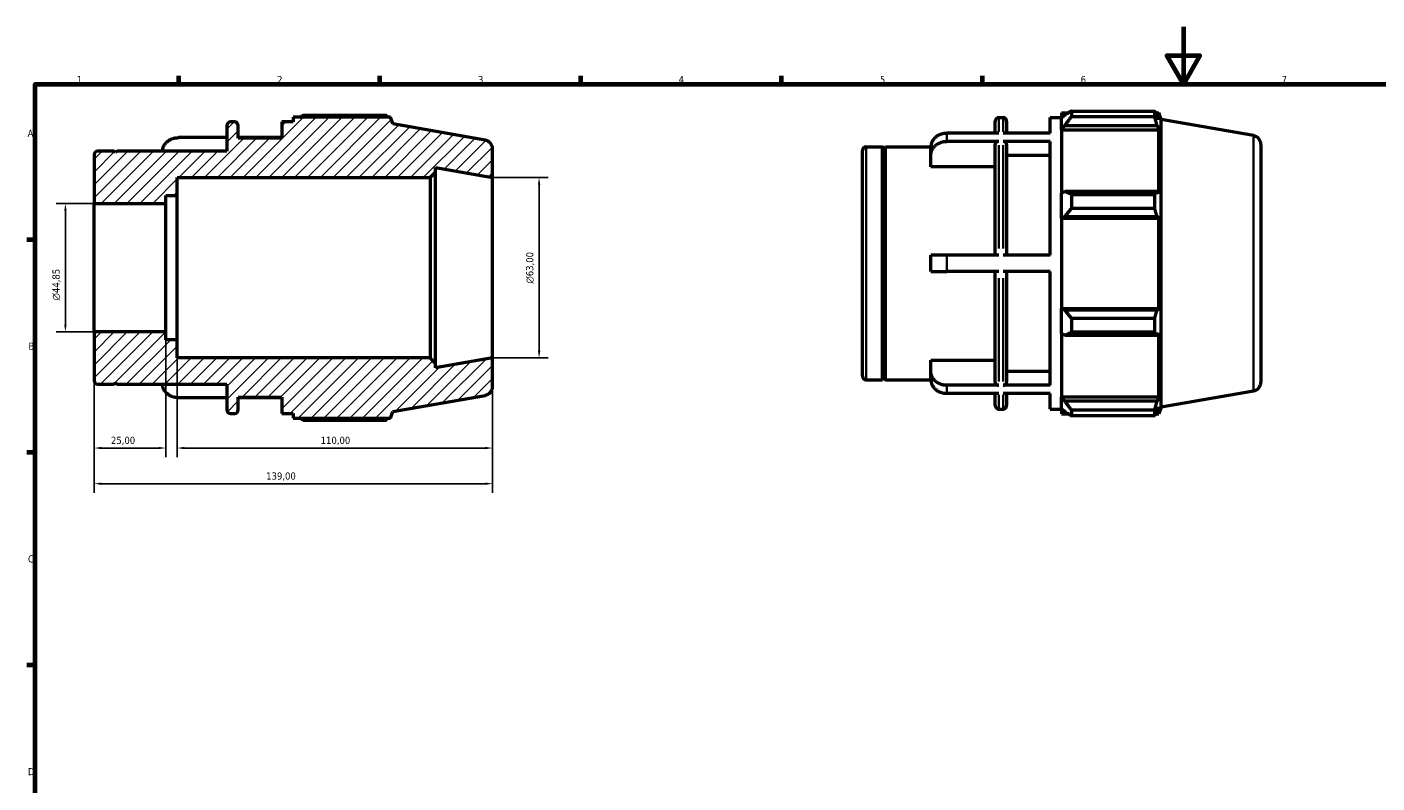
# Model space of a CAD drawing. Header units: millimetres. Extents: x 0 to 931, y 0 to 658.
# Tile 2 of 4: x 17 to 488, y 330 to 594. Entities that reach past the tile are written whole.
import ezdxf

# ---------------------------------------------------------------- set-up
doc = ezdxf.new("R2010")
doc.units = ezdxf.units.MM
for name, color, linetype, lineweight in [('Border (ISO)', 7, 'Continuous', 70), ('Dimension (ISO)', 7, 'Continuous', 25), ('Hatch (ISO)', 7, 'Continuous', 18), ('Visible (ISO)', 7, 'Continuous', 50), ('Visible Narrow (ISO)', 7, 'Continuous', 35)]:
    doc.layers.add(name, color=color, linetype=linetype, lineweight=lineweight)
doc.styles.add('Note Text (ISO)', font='tahoma.ttf')
doc.dimstyles.new('Default (ISO)', dxfattribs={"dimtxt": 2.5, "dimasz": 2.5, "dimexe": 3.175, "dimexo": 0, "dimgap": 0.762, "dimtad": 1, "dimrnd": 1e-08, "dimzin": 0, "dimtxsty": 'Note Text (ISO)', "dimcen": 0.09, "dimdle": 10, "dimclrd": 256, "dimclre": 256, "dimclrt": 232, "dimazin": 0, "dimtfac": 1.40208, "dimtmove": 0, "dimatfit": 3, "dimfxl": 1, "dimtolj": 1, "dimtzin": 0, "dimlwd": -1, "dimlwe": -1, "dimarcsym": 0})

# ---------------------------------------------------------------- blocks, each defined once
blk = doc.blocks.new('Borders Default Border')
at = {"layer": 'Border (ISO)'}
for p, q in [((70.08, 574), (70.08, 576.9)), ((140.17, 574), (140.17, 576.9)), ((210.25, 574), (210.25, 576.9)), ((280.33, 574), (280.33, 576.9)), ((350.42, 574), (350.42, 576.9)), ((20, 519.75), (17.1, 519.75)), ((20, 445.5), (17.1, 445.5)), ((20, 371.25), (17.1, 371.25))]:
    blk.add_line(p, q, dxfattribs=at)
at = {"layer": 'Border (ISO)', "flags": 128}
for points in [[(420.5, 594), (420.5, 574), (414.73, 584), (426.27, 584), (420.5, 574)], [(20, 20), (20, 574), (821, 574), (821, 20), (20, 20)]]:
    blk.add_lwpolyline(points, dxfattribs=at)
at = {"layer": 'Border (ISO)', "color": 232, "true_color": 0xca0064, "char_height": 2.5, "attachment_point": 7, "style": 'Note Text (ISO)'}
for s, insert in [('1', (34.48, 574.4)), ('2', (104.37, 574.4)), ('3', (174.43, 574.35)), ('4', (244.42, 574.4)), ('5', (314.64, 574.35)), ('6', (384.66, 574.35)), ('7', (454.77, 574.4)), ('A', (17.29, 555.62)), ('B', (17.59, 481.37)), ('C', (17.43, 407.08)), ('D', (17.43, 332.88))]:
    blk.add_mtext(s, dxfattribs=dict(at, insert=insert))
blk = doc.blocks.new('*D8')
at = {"layer": 'Defpoints', "color": 0, "transparency": 16777216}
for p in [(40.5, 487.58), (179.5, 478.5), (40.5, 434.62)]:
    blk.add_point(p, dxfattribs=at)
at = {"layer": 'Dimension (ISO)', "transparency": 16777216}
for p, q in [((40.5, 487.58), (40.5, 431.44)), ((179.5, 478.5), (179.5, 431.44)), ((177, 434.62), (43, 434.62))]:
    blk.add_line(p, q, dxfattribs=at)
for points in [[(43, 435.04), (43, 434.2), (40.5, 434.62)], [(177, 435.04), (177, 434.2), (179.5, 434.62)]]:
    blk.add_solid(points, dxfattribs=at)
at = {"layer": 'Dimension (ISO)', "color": 232, "true_color": 0xca0064, "transparency": 16777216, "insert": (100.55, 438.55), "char_height": 2.5, "attachment_point": 1, "style": 'Note Text (ISO)'}
blk.add_mtext('\\A1;139,00', dxfattribs=at)
blk = doc.blocks.new('*D9')
at = {"layer": 'Defpoints', "color": 0, "transparency": 16777216}
for p in [(69.5, 484.8), (179.5, 478.5), (69.5, 447.07)]:
    blk.add_point(p, dxfattribs=at)
at = {"layer": 'Dimension (ISO)', "transparency": 16777216}
for p, q in [((69.5, 484.8), (69.5, 443.9)), ((179.5, 478.5), (179.5, 443.9)), ((177, 447.07), (72, 447.07))]:
    blk.add_line(p, q, dxfattribs=at)
for points in [[(72, 447.49), (72, 446.66), (69.5, 447.07)], [(177, 447.49), (177, 446.66), (179.5, 447.07)]]:
    blk.add_solid(points, dxfattribs=at)
at = {"layer": 'Dimension (ISO)', "color": 232, "true_color": 0xca0064, "transparency": 16777216, "insert": (119.55, 451.01), "char_height": 2.5, "attachment_point": 1, "style": 'Note Text (ISO)'}
blk.add_mtext('\\A1;110,00', dxfattribs=at)
blk = doc.blocks.new('*D10')
at = {"layer": 'Defpoints', "color": 0, "transparency": 16777216}
for p in [(40.5, 487.58), (65.5, 484.8), (40.5, 447.07)]:
    blk.add_point(p, dxfattribs=at)
at = {"layer": 'Dimension (ISO)', "transparency": 16777216}
for p, q in [((40.5, 487.58), (40.5, 443.9)), ((65.5, 484.8), (65.5, 443.9)), ((63, 447.07), (43, 447.07))]:
    blk.add_line(p, q, dxfattribs=at)
for points in [[(43, 447.49), (43, 446.66), (40.5, 447.07)], [(63, 447.49), (63, 446.66), (65.5, 447.07)]]:
    blk.add_solid(points, dxfattribs=at)
at = {"layer": 'Dimension (ISO)', "color": 232, "true_color": 0xca0064, "transparency": 16777216, "insert": (46.39, 451.01), "char_height": 2.5, "attachment_point": 1, "style": 'Note Text (ISO)'}
blk.add_mtext('\\A1;25,00', dxfattribs=at)
blk = doc.blocks.new('*D11')
at = {"layer": 'Defpoints', "color": 0, "transparency": 16777216}
for p in [(179.5, 541.5), (179.5, 478.5), (195.74, 478.5)]:
    blk.add_point(p, dxfattribs=at)
at = {"layer": 'Dimension (ISO)', "transparency": 16777216}
for p, q in [((179.5, 541.5), (198.91, 541.5)), ((195.74, 539), (195.74, 481)), ((179.5, 478.5), (198.91, 478.5))]:
    blk.add_line(p, q, dxfattribs=at)
for points in [[(195.32, 539), (196.16, 539), (195.74, 541.5)], [(195.32, 481), (196.16, 481), (195.74, 478.5)]]:
    blk.add_solid(points, dxfattribs=at)
at = {"layer": 'Dimension (ISO)', "color": 232, "true_color": 0xca0064, "transparency": 16777216, "insert": (191.21, 504.44), "char_height": 2.5, "attachment_point": 1, "rotation": 90, "style": 'Note Text (ISO)'}
blk.add_mtext('\\A1;\\fAIGDT|b0|i0;\\H2.5000;\\ln\\fTahoma|b0|i0;\\H2.5000;63,00', dxfattribs=at)
blk = doc.blocks.new('*D12')
at = {"layer": 'Defpoints', "color": 0, "transparency": 16777216}
for p in [(40.5, 532.42), (30.5, 487.58), (40.5, 487.58)]:
    blk.add_point(p, dxfattribs=at)
at = {"layer": 'Dimension (ISO)', "transparency": 16777216}
for p, q in [((40.5, 532.42), (27.33, 532.42)), ((30.5, 529.92), (30.5, 490.08)), ((40.5, 487.58), (27.33, 487.58))]:
    blk.add_line(p, q, dxfattribs=at)
for points in [[(30.08, 529.92), (30.92, 529.92), (30.5, 532.42)], [(30.08, 490.08), (30.92, 490.08), (30.5, 487.58)]]:
    blk.add_solid(points, dxfattribs=at)
at = {"layer": 'Dimension (ISO)', "color": 232, "true_color": 0xca0064, "transparency": 16777216, "insert": (25.98, 498.56), "char_height": 2.5, "attachment_point": 1, "rotation": 90, "style": 'Note Text (ISO)'}
blk.add_mtext('\\A1;\\fAIGDT|b0|i0;\\H2.5000;\\ln\\fTahoma|b0|i0;\\H2.5000;44,85', dxfattribs=at)

msp = doc.modelspace()

# ---------------------------------------------------------------- hatches: boundary and pattern name
at = {"layer": 'Hatch (ISO)'}
h = msp.add_hatch(dxfattribs=at)
h.set_pattern_fill('ANSI31', color=256, scale=25.4, style=0)
h.set_pattern_definition([(45, (0, 0), (-2.245064, 2.245064), [])])
edge = h.paths.add_edge_path()
edge.add_ellipse((176.35, 468.5432), major_axis=(0.547, -3.1021), ratio=1, start_angle=0, end_angle=80)
edge.add_line((179.5, 468.5432), (179.5, 478.5))
edge.add_line((179.5, 478.5), (159.6429, 474.9986))
edge.add_line((159.6429, 474.9986), (159.6429, 476.61))
edge.add_line((159.6429, 476.61), (157.7529, 478.5))
edge.add_line((157.7529, 478.5), (69.5, 478.5))
edge.add_line((69.5, 478.5), (69.5, 484.8))
edge.add_line((69.5, 484.8), (65.5, 484.8))
edge.add_line((65.5, 484.8), (65.5, 487.5775))
edge.add_line((65.5, 487.5775), (40.5, 487.5775))
edge.add_line((40.5, 487.5775), (40.5, 470.58))
edge.add_ellipse((41.76, 470.58), major_axis=(-1.26, 0), ratio=1, start_angle=0, end_angle=90)
edge.add_line((41.76, 469.32), (47.5, 469.32))
edge.add_line((47.5, 469.32), (48, 469.82))
edge.add_line((48, 469.82), (48.5, 469.32))
edge.add_line((48.5, 469.32), (86.8333, 469.32))
edge.add_line((86.8333, 469.32), (86.8333, 460.41))
edge.add_ellipse((88.0933, 460.41), major_axis=(-1.26, 0), ratio=1, start_angle=0, end_angle=90)
edge.add_line((88.0933, 459.15), (89.5448, 459.15))
edge.add_ellipse((89.5448, 460.41), major_axis=(0, -1.26), ratio=1, start_angle=0, end_angle=90)
edge.add_line((90.8048, 460.41), (90.8048, 464.8))
edge.add_line((90.8048, 464.8), (106.0286, 464.8))
edge.add_line((106.0286, 464.8), (106.0286, 459.15))
edge.add_line((106.0286, 459.15), (110, 459.15))
edge.add_line((110, 459.15), (110, 457.455))
edge.add_line((110, 457.455), (143.9064, 457.455))
edge.add_line((143.9064, 457.455), (144.75, 459.7726))
edge.add_line((144.75, 459.7726), (176.897, 465.441))
edge = h.paths.add_edge_path()
edge.add_ellipse((176.35, 551.4568), major_axis=(3.15, 0), ratio=1, start_angle=0, end_angle=80)
edge.add_line((176.897, 554.559), (144.75, 560.2274))
edge.add_line((144.75, 560.2274), (143.9064, 562.545))
edge.add_line((143.9064, 562.545), (110, 562.545))
edge.add_line((110, 562.545), (110, 560.85))
edge.add_line((110, 560.85), (106.0286, 560.85))
edge.add_line((106.0286, 560.85), (106.0286, 555.2))
edge.add_line((106.0286, 555.2), (90.8048, 555.2))
edge.add_line((90.8048, 555.2), (90.8048, 559.59))
edge.add_ellipse((89.5448, 559.59), major_axis=(1.26, 0), ratio=1, start_angle=0, end_angle=90)
edge.add_line((89.5448, 560.85), (88.0933, 560.85))
edge.add_ellipse((88.0933, 559.59), major_axis=(0, 1.26), ratio=1, start_angle=0, end_angle=90)
edge.add_line((86.8333, 559.59), (86.8333, 550.68))
edge.add_line((86.8333, 550.68), (48.5, 550.68))
edge.add_line((48.5, 550.68), (48, 550.18))
edge.add_line((48, 550.18), (47.5, 550.68))
edge.add_line((47.5, 550.68), (41.76, 550.68))
edge.add_ellipse((41.76, 549.42), major_axis=(0, 1.26), ratio=1, start_angle=0, end_angle=90)
edge.add_line((40.5, 549.42), (40.5, 532.4225))
edge.add_line((40.5, 532.4225), (65.5, 532.4225))
edge.add_line((65.5, 532.4225), (65.5, 535.2))
edge.add_line((65.5, 535.2), (69.5, 535.2))
edge.add_line((69.5, 535.2), (69.5, 541.5))
edge.add_line((69.5, 541.5), (157.7529, 541.5))
edge.add_line((157.7529, 541.5), (159.6429, 543.39))
edge.add_line((159.6429, 543.39), (159.6429, 545.0014))
edge.add_line((159.6429, 545.0014), (179.5, 541.5))
edge.add_line((179.5, 541.5), (179.5, 551.4568))

# ---------------------------------------------------------------- linework, layer by layer
at = {"layer": 'Visible (ISO)'}
for p, q in [((89.5448, 560.85), (88.0933, 560.85)), ((110, 560.85), (106.0286, 560.85)), ((106.0286, 560.85), (106.0286, 555.2)), ((143.9064, 562.545), (110, 562.545)), ((110, 562.545), (110, 560.85)), ((142.4669, 563.1624), (113.39, 563.1624)), ((144.75, 560.2274), (143.9064, 562.545)), ((354.8646, 556.9017), (354.8646, 561.1098)), ((356.1246, 562.3698), (357.576, 562.3698)), ((358.836, 561.1098), (358.836, 556.9017)), ((374.0598, 556.9017), (374.0598, 562.3698)), ((374.0598, 562.3698), (378.0312, 562.3698)), ((378.0312, 564.0648), (378.0312, 562.1717)), ((378.0312, 564.0648), (380.4365, 564.0648)), ((379.1612, 563.2494), (378.0312, 562.1717)), ((378.0312, 558.6289), (378.0312, 562.1717)), ((381.4212, 564.6822), (381.4212, 562.6391)), ((381.4212, 564.6822), (410.4982, 564.6822)), ((410.4982, 562.6391), (381.4212, 562.6391)), ((410.4982, 562.6391), (410.4982, 564.6822)), ((410.8566, 564.0648), (411.9377, 564.0648)), ((411.9377, 561.6328), (411.3207, 563.2494)), ((412.7812, 561.7471), (411.9377, 564.0648)), ((411.9377, 561.6328), (411.9377, 564.0648)), ((412.7812, 461.2924), (412.7812, 561.7471)), ((444.9282, 556.0788), (412.7812, 561.7471)), ((86.8333, 559.59), (86.8333, 550.68)), ((90.8048, 555.2), (90.8048, 559.59)), ((176.897, 554.559), (144.75, 560.2274)), ((356.1246, 556.9017), (338.0098, 556.9017)), ((374.0598, 556.9017), (357.576, 556.9017)), ((378.0312, 558.6289), (379.1612, 559.6313)), ((378.0312, 558.1278), (378.0312, 558.6289)), ((378.0312, 558.1278), (378.0312, 536.0433)), ((378.0312, 558.1278), (411.9377, 558.1278)), ((379.1612, 559.6313), (411.3207, 559.6313)), ((411.3207, 559.6313), (411.9377, 558.1278)), ((411.9377, 535.7824), (411.9377, 558.1278)), ((86.8333, 555.3819), (69.9786, 555.3819)), ((106.0286, 555.3819), (90.8048, 555.3819)), ((106.0286, 555.2), (90.8048, 555.2)), ((179.5, 541.5), (179.5, 551.4568)), ((309.7912, 552.1998), (315.5312, 552.1998)), ((315.5312, 470.8398), (315.5312, 552.1998)), ((316.0312, 551.6998), (315.5312, 552.1998)), ((316.0312, 551.6998), (316.5312, 552.1998)), ((316.0312, 471.3398), (316.0312, 551.6998)), ((316.5312, 470.8398), (316.5312, 552.1998)), ((316.5312, 552.1998), (332.3645, 552.1998)), ((332.3598, 549.1751), (332.3598, 552.0001)), ((356.1246, 554.0767), (338.0098, 554.0767)), ((354.8646, 514.3448), (354.8646, 552.9837)), ((374.0598, 554.0767), (357.576, 554.0767)), ((358.836, 552.9837), (358.836, 514.3448)), ((374.0598, 514.3448), (374.0598, 554.0767)), ((447.5312, 552.9766), (447.5312, 470.0629)), ((40.5, 549.42), (40.5, 532.4225)), ((47.5, 550.68), (41.76, 550.68)), ((48, 550.18), (47.5, 550.68)), ((48.5, 550.68), (48, 550.18)), ((86.8333, 550.68), (48.5, 550.68)), ((308.5312, 472.0998), (308.5312, 550.9398)), ((332.3598, 545.2521), (332.3598, 549.1751)), ((374.0598, 549.1751), (358.836, 549.1751)), ((157.7529, 541.5), (159.6429, 543.39)), ((159.6429, 543.39), (159.6429, 545.0014)), ((159.6429, 545.0014), (179.5, 541.5)), ((159.6429, 476.61), (159.6429, 543.39)), ((354.8646, 545.2521), (332.3598, 545.2521)), ((69.5, 535.2), (69.5, 541.5)), ((69.5, 541.5), (157.7529, 541.5)), ((157.7529, 541.5), (157.7529, 478.5)), ((179.5, 478.5), (179.5, 541.5)), ((40.5, 532.4225), (65.5, 532.4225)), ((40.5, 487.5775), (40.5, 532.4225)), ((65.5, 532.4225), (65.5, 535.2)), ((65.5, 535.2), (69.5, 535.2)), ((65.5, 487.5775), (65.5, 532.4225)), ((69.5, 484.8), (69.5, 535.2)), ((379.1612, 536.565), (378.0312, 536.0433)), ((378.0312, 527.4903), (378.0312, 536.0433)), ((411.3207, 536.565), (379.1612, 536.565)), ((381.4212, 535.5835), (381.4212, 530.651)), ((381.4212, 535.5835), (410.4982, 535.5835)), ((410.4982, 530.651), (410.4982, 535.5835)), ((411.9377, 535.7824), (411.3207, 536.565)), ((378.0312, 527.4903), (379.1612, 527.8301)), ((378.0312, 527.3204), (378.0312, 527.4903)), ((379.1612, 527.8301), (411.3207, 527.8301)), ((410.4982, 530.651), (381.4212, 530.651)), ((411.3207, 527.8301), (411.9377, 527.3204)), ((378.0312, 527.3204), (378.0312, 495.7192)), ((378.0312, 527.3204), (411.9377, 527.3204)), ((411.9377, 495.7192), (411.9377, 527.3204)), ((332.3598, 508.6948), (332.3598, 514.3448)), ((356.1246, 514.3448), (338.0098, 514.3448)), ((374.0598, 514.3448), (357.576, 514.3448)), ((356.1246, 508.6948), (338.0098, 508.6948)), ((354.8646, 470.0558), (354.8646, 508.6948)), ((374.0598, 508.6948), (357.576, 508.6948)), ((358.836, 508.6948), (358.836, 470.0558)), ((374.0598, 468.9629), (374.0598, 508.6948)), ((378.0312, 495.5493), (378.0312, 495.7192)), ((378.0312, 495.7192), (411.9377, 495.7192)), ((378.0312, 486.9963), (378.0312, 495.5493)), ((379.1612, 495.2095), (378.0312, 495.5493)), ((411.3207, 495.2095), (379.1612, 495.2095)), ((411.9377, 495.7192), (411.3207, 495.2095)), ((381.4212, 492.3885), (381.4212, 487.4561)), ((381.4212, 492.3885), (410.4982, 492.3885)), ((410.4982, 487.4561), (410.4982, 492.3885)), ((65.5, 487.5775), (40.5, 487.5775)), ((40.5, 487.5775), (40.5, 470.58)), ((65.5, 484.8), (65.5, 487.5775)), ((378.0312, 486.9963), (379.1612, 486.4745)), ((378.0312, 486.9963), (378.0312, 464.9118)), ((379.1612, 486.4745), (411.3207, 486.4745)), ((410.4982, 487.4561), (381.4212, 487.4561)), ((411.3207, 486.4745), (411.9377, 487.2572)), ((411.9377, 464.9118), (411.9377, 487.2572)), ((69.5, 484.8), (65.5, 484.8)), ((69.5, 478.5), (69.5, 484.8)), ((157.7529, 478.5), (69.5, 478.5)), ((159.6429, 476.61), (157.7529, 478.5)), ((179.5, 478.5), (159.6429, 474.9986)), ((159.6429, 474.9986), (159.6429, 476.61)), ((179.5, 468.5432), (179.5, 478.5)), ((332.3598, 473.8645), (332.3598, 477.7874)), ((332.3598, 477.7874), (354.8646, 477.7874)), ((316.0312, 471.3398), (315.5312, 470.8398)), ((316.0312, 471.3398), (316.5312, 470.8398)), ((332.3598, 471.0395), (332.3598, 473.8645)), ((358.836, 473.8645), (374.0598, 473.8645)), ((41.76, 469.32), (47.5, 469.32)), ((47.5, 469.32), (48, 469.82)), ((48, 469.82), (48.5, 469.32)), ((48.5, 469.32), (86.8333, 469.32)), ((86.8333, 469.32), (86.8333, 460.41)), ((309.7912, 470.8398), (315.5312, 470.8398)), ((316.5312, 470.8398), (332.3645, 470.8398)), ((356.1246, 468.9629), (338.0098, 468.9629)), ((374.0598, 468.9629), (357.576, 468.9629)), ((444.9282, 466.9608), (412.7812, 461.2924)), ((86.8333, 464.6181), (69.9786, 464.6181)), ((90.8048, 460.41), (90.8048, 464.8)), ((90.8048, 464.8), (106.0286, 464.8)), ((106.0286, 464.6181), (90.8048, 464.6181)), ((106.0286, 464.8), (106.0286, 459.15)), ((144.75, 459.7726), (176.897, 465.441)), ((356.1246, 466.1379), (338.0098, 466.1379)), ((354.8646, 461.9298), (354.8646, 466.1379)), ((374.0598, 466.1379), (357.576, 466.1379)), ((358.836, 466.1379), (358.836, 461.9298)), ((374.0598, 460.6698), (374.0598, 466.1379)), ((378.0312, 464.4106), (378.0312, 464.9118)), ((378.0312, 464.9118), (411.9377, 464.9118)), ((378.0312, 460.8679), (378.0312, 464.4106)), ((379.1612, 463.4083), (378.0312, 464.4106)), ((411.3207, 463.4083), (379.1612, 463.4083)), ((411.9377, 464.9118), (411.3207, 463.4083)), ((88.0933, 459.15), (89.5448, 459.15)), ((106.0286, 459.15), (110, 459.15)), ((110, 459.15), (110, 457.455)), ((110, 457.455), (143.9064, 457.455)), ((113.39, 456.8376), (142.4669, 456.8376)), ((143.9064, 457.455), (144.75, 459.7726)), ((356.1246, 460.6698), (357.576, 460.6698)), ((374.0598, 460.6698), (378.0312, 460.6698)), ((378.0312, 460.8679), (379.1612, 459.7902)), ((378.0312, 460.8679), (378.0312, 458.9748)), ((378.0312, 458.9748), (380.4365, 458.9748)), ((381.4212, 460.4004), (381.4212, 458.3573)), ((381.4212, 460.4004), (410.4982, 460.4004)), ((410.4982, 458.3573), (381.4212, 458.3573)), ((410.4982, 458.3573), (410.4982, 460.4004)), ((410.8566, 458.9748), (411.9377, 458.9748)), ((411.3207, 459.7902), (411.9377, 461.4067)), ((411.9377, 458.9748), (411.9377, 461.4067)), ((412.7812, 461.2924), (411.9377, 458.9748))]:
    msp.add_line(p, q, dxfattribs=at)
for centre, radius, start, end in [((88.0933, 559.59), 1.26, 90, 180), ((89.5448, 559.59), 1.26, 0, 90), ((356.1246, 561.1098), 1.26, 90, 180), ((357.576, 561.1098), 1.26, 0, 90), ((444.3812, 552.9766), 3.15, 0, 80), ((176.35, 551.4568), 3.15, 0, 80), ((309.7912, 550.9398), 1.26, 90, 180), ((41.76, 549.42), 1.26, 90, 180), ((309.7912, 472.0998), 1.26, 180, 270), ((41.76, 470.58), 1.26, 180, 270), ((176.35, 468.5432), 3.15, 280, 0), ((444.3812, 470.0629), 3.15, 280, 0), ((356.1246, 461.9298), 1.26, 180, 270), ((357.576, 461.9298), 1.26, 270, 0), ((88.0933, 460.41), 1.26, 180, 270), ((89.5448, 460.41), 1.26, 270, 0)]:
    msp.add_arc(centre, radius, start, end, dxfattribs=at)
for points, weights in [([(112.4053, 562.545), (112.8893, 562.851), (113.39, 563.1624)], [1.0085318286, 1.00999247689, 1.0113053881]), ([(142.8254, 562.545), (142.6492, 562.851), (142.4669, 563.1624)], [1.00089880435, 1.00052342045, 1]), ([(381.4212, 564.6822), (380.246, 563.9512), (379.1612, 563.2494)], [1.0113053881, 1.00822893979, 1.00434130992]), ([(379.1612, 559.6313), (380.246, 561.1045), (381.4212, 562.6391)], [1.00434130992, 1.00822893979, 1.0113053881]), ([(410.4982, 564.6822), (410.9259, 563.9512), (411.3207, 563.2494)], [1, 1.00122950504, 1.00164218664]), ([(411.3207, 559.6313), (410.9259, 561.1045), (410.4982, 562.6391)], [1.00164218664, 1.00122950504, 1]), ([(381.4212, 535.5835), (380.246, 536.0843), (379.1612, 536.565)], [1.0113053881, 1.00822893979, 1.00434130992]), ([(410.4982, 535.5835), (410.9259, 536.0843), (411.3207, 536.565)], [1, 1.00122950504, 1.00164218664]), ([(379.1612, 527.8301), (380.246, 529.2118), (381.4212, 530.651)], [1.00434130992, 1.00822893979, 1.0113053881]), ([(411.3207, 527.8301), (410.9259, 529.2118), (410.4982, 530.651)], [1.00164218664, 1.00122950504, 1]), ([(381.4212, 492.3885), (380.246, 493.8278), (379.1612, 495.2095)], [1.0113053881, 1.00822893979, 1.00434130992]), ([(410.4982, 492.3885), (410.9259, 493.8278), (411.3207, 495.2095)], [1, 1.00122950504, 1.00164218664]), ([(379.1612, 486.4745), (380.246, 486.9553), (381.4212, 487.4561)], [1.00434130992, 1.00822893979, 1.0113053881]), ([(411.3207, 486.4745), (410.9259, 486.9553), (410.4982, 487.4561)], [1.00164218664, 1.00122950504, 1]), ([(381.4212, 460.4004), (380.246, 461.9351), (379.1612, 463.4083)], [1.0113053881, 1.00822893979, 1.00434130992]), ([(410.4982, 460.4004), (410.9259, 461.9351), (411.3207, 463.4083)], [1, 1.00122950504, 1.00164218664]), ([(113.39, 456.8376), (112.8893, 457.149), (112.4053, 457.455)], [1.0113053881, 1.00999247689, 1.0085318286]), ([(142.4669, 456.8376), (142.6492, 457.149), (142.8254, 457.455)], [1, 1.00052342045, 1.00089880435]), ([(379.1612, 459.7902), (380.246, 459.0884), (381.4212, 458.3573)], [1.00434130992, 1.00822893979, 1.0113053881]), ([(411.3207, 459.7902), (410.9259, 459.0884), (410.4982, 458.3573)], [1.00164218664, 1.00122950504, 1])]:
    msp.add_rational_spline(points, weights, degree=2, dxfattribs=at)
for points, knots in [([(338.0098, 556.9017), (337.6613, 556.9017), (337.2808, 556.8719), (336.5355, 556.7434), (336.1708, 556.6447), (335.5267, 556.4134), (335.1881, 556.2595), (334.556, 555.8934), (334.2625, 555.6811), (333.7693, 555.2535), (333.5242, 554.9988), (333.1015, 554.4504), (332.924, 554.1567), (332.6568, 553.5977), (332.5427, 553.2808), (332.3942, 552.6334), (332.3598, 552.3028), (332.3598, 552.0001)], [0, 0, 0, 0, 0.104537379, 0.104537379, 0.209074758, 0.209074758, 0.313694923, 0.313694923, 0.418315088, 0.418315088, 0.523048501, 0.523048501, 0.627781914, 0.627781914, 0.732633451, 0.732633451, 0.837484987, 0.837484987, 0.837484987, 0.837484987]), ([(64.3334, 550.68), (64.3453, 550.9255), (64.379, 551.1835), (64.5115, 551.761), (64.6256, 552.0779), (64.8927, 552.6369), (65.0703, 552.9306), (65.493, 553.4791), (65.738, 553.7337), (66.2313, 554.1613), (66.5248, 554.3736), (67.1569, 554.7398), (67.4955, 554.8936), (68.1396, 555.1249), (68.5043, 555.2236), (69.2496, 555.3521), (69.6301, 555.3819), (69.9786, 555.3819)], [-0.814838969, -0.814838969, -0.814838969, -0.814838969, -0.732633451, -0.732633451, -0.627781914, -0.627781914, -0.523048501, -0.523048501, -0.418315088, -0.418315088, -0.313694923, -0.313694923, -0.209074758, -0.209074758, -0.104537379, -0.104537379, 0, 0, 0, 0]), ([(332.3598, 549.1751), (332.3598, 549.4778), (332.3942, 549.8084), (332.5427, 550.4558), (332.6568, 550.7727), (332.924, 551.3317), (333.1015, 551.6254), (333.5242, 552.1738), (333.7693, 552.4285), (334.2625, 552.8561), (334.556, 553.0684), (335.1881, 553.4345), (335.5267, 553.5884), (336.1708, 553.8197), (336.5355, 553.9184), (337.2808, 554.0469), (337.6613, 554.0767), (338.0098, 554.0767)], [-0.837484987, -0.837484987, -0.837484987, -0.837484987, -0.732633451, -0.732633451, -0.627781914, -0.627781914, -0.523048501, -0.523048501, -0.418315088, -0.418315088, -0.313694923, -0.313694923, -0.209074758, -0.209074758, -0.104537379, -0.104537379, 0, 0, 0, 0]), ([(356.1246, 554.0767), (355.9691, 554.0767), (355.7862, 554.0451), (355.499, 553.942), (355.3438, 553.8521), (355.1238, 553.6614), (355.0201, 553.5268), (354.901, 553.2775), (354.8646, 553.1187), (354.8646, 552.9837)], [0, 0, 0, 0, 0.046626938, 0.046626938, 0.093290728, 0.093290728, 0.140000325, 0.140000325, 0.186749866, 0.186749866, 0.186749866, 0.186749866]), ([(358.836, 552.9837), (358.836, 553.1187), (358.7995, 553.2775), (358.6804, 553.5268), (358.5767, 553.6614), (358.3567, 553.8521), (358.2016, 553.942), (357.9143, 554.0451), (357.7314, 554.0767), (357.576, 554.0767)], [-0.186749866, -0.186749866, -0.186749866, -0.186749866, -0.140000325, -0.140000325, -0.093290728, -0.093290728, -0.046626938, -0.046626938, 0, 0, 0, 0]), ([(338.0098, 514.3448), (337.6613, 514.3448), (337.2808, 514.3448), (336.5355, 514.3448), (336.1708, 514.3448), (335.5267, 514.3448), (335.1881, 514.3448), (334.556, 514.3448), (334.2625, 514.3448), (333.7693, 514.3448), (333.5242, 514.3448), (333.1015, 514.3448), (332.924, 514.3448), (332.6568, 514.3448), (332.5427, 514.3448), (332.3942, 514.3448), (332.3598, 514.3448), (332.3598, 514.3448)], [0, 0, 0, 0, 0.104537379, 0.104537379, 0.209074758, 0.209074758, 0.313694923, 0.313694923, 0.418315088, 0.418315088, 0.523048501, 0.523048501, 0.627781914, 0.627781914, 0.732633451, 0.732633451, 0.837484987, 0.837484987, 0.837484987, 0.837484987]), ([(332.3598, 508.6948), (332.3598, 508.6948), (332.3942, 508.6948), (332.5427, 508.6948), (332.6568, 508.6948), (332.924, 508.6948), (333.1015, 508.6948), (333.5242, 508.6948), (333.7693, 508.6948), (334.2625, 508.6948), (334.556, 508.6948), (335.1881, 508.6948), (335.5267, 508.6948), (336.1708, 508.6948), (336.5355, 508.6948), (337.2808, 508.6948), (337.6613, 508.6948), (338.0098, 508.6948)], [-0.837484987, -0.837484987, -0.837484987, -0.837484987, -0.732633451, -0.732633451, -0.627781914, -0.627781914, -0.523048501, -0.523048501, -0.418315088, -0.418315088, -0.313694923, -0.313694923, -0.209074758, -0.209074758, -0.104537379, -0.104537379, 0, 0, 0, 0]), ([(338.0098, 468.9629), (337.6613, 468.9629), (337.2808, 468.9927), (336.5355, 469.1212), (336.1708, 469.2199), (335.5267, 469.4512), (335.1881, 469.605), (334.556, 469.9712), (334.2625, 470.1835), (333.7693, 470.611), (333.5242, 470.8657), (333.1015, 471.4141), (332.924, 471.7079), (332.6568, 472.2669), (332.5427, 472.5838), (332.3942, 473.2312), (332.3598, 473.5618), (332.3598, 473.8645)], [0, 0, 0, 0, 0.104537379, 0.104537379, 0.209074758, 0.209074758, 0.313694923, 0.313694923, 0.418315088, 0.418315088, 0.523048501, 0.523048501, 0.627781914, 0.627781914, 0.732633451, 0.732633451, 0.837484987, 0.837484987, 0.837484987, 0.837484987]), ([(332.3598, 471.0395), (332.3598, 470.7368), (332.3942, 470.4062), (332.5427, 469.7588), (332.6568, 469.4419), (332.924, 468.8829), (333.1015, 468.5891), (333.5242, 468.0407), (333.7693, 467.786), (334.2625, 467.3585), (334.556, 467.1462), (335.1881, 466.78), (335.5267, 466.6262), (336.1708, 466.3949), (336.5355, 466.2962), (337.2808, 466.1677), (337.6613, 466.1379), (338.0098, 466.1379)], [-0.837484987, -0.837484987, -0.837484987, -0.837484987, -0.732633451, -0.732633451, -0.627781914, -0.627781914, -0.523048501, -0.523048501, -0.418315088, -0.418315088, -0.313694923, -0.313694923, -0.209074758, -0.209074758, -0.104537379, -0.104537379, 0, 0, 0, 0]), ([(69.9786, 464.6181), (69.6301, 464.6181), (69.2496, 464.6479), (68.5043, 464.7764), (68.1396, 464.8751), (67.4955, 465.1064), (67.1569, 465.2602), (66.5248, 465.6264), (66.2313, 465.8387), (65.738, 466.2663), (65.493, 466.5209), (65.0703, 467.0694), (64.8927, 467.3631), (64.6256, 467.9221), (64.5115, 468.239), (64.379, 468.8165), (64.3453, 469.0745), (64.3334, 469.32)], [0, 0, 0, 0, 0.104537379, 0.104537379, 0.209074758, 0.209074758, 0.313694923, 0.313694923, 0.418315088, 0.418315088, 0.523048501, 0.523048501, 0.627781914, 0.627781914, 0.732633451, 0.732633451, 0.814838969, 0.814838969, 0.814838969, 0.814838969]), ([(354.8646, 470.0558), (354.8646, 469.9209), (354.901, 469.762), (355.0201, 469.5127), (355.1238, 469.3782), (355.3438, 469.1875), (355.499, 469.0976), (355.7862, 468.9945), (355.9691, 468.9629), (356.1246, 468.9629)], [-0.186749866, -0.186749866, -0.186749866, -0.186749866, -0.140000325, -0.140000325, -0.093290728, -0.093290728, -0.046626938, -0.046626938, 0, 0, 0, 0]), ([(357.576, 468.9629), (357.7314, 468.9629), (357.9143, 468.9945), (358.2016, 469.0976), (358.3567, 469.1875), (358.5767, 469.3782), (358.6804, 469.5127), (358.7995, 469.762), (358.836, 469.9209), (358.836, 470.0558)], [0, 0, 0, 0, 0.046626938, 0.046626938, 0.093290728, 0.093290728, 0.140000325, 0.140000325, 0.186749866, 0.186749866, 0.186749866, 0.186749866])]:
    msp.add_open_spline(points, degree=3, knots=knots, dxfattribs=at)
at = {"layer": 'Visible Narrow (ISO)'}
for p, q in [((356.1246, 562.3559), (356.1246, 557.426)), ((357.576, 557.426), (357.576, 562.3559)), ((338.0098, 556.7735), (338.0098, 554.2307)), ((309.7912, 551.6989), (309.7912, 471.3406)), ((356.1246, 552.728), (356.1246, 516.717)), ((357.576, 516.717), (357.576, 552.728)), ((444.9282, 467.5094), (444.9282, 555.5302)), ((338.0098, 514.0625), (338.0098, 508.977)), ((356.1246, 506.3226), (356.1246, 470.3116)), ((357.576, 470.3116), (357.576, 506.3226)), ((338.0098, 468.8089), (338.0098, 466.2661)), ((356.1246, 465.6136), (356.1246, 460.6837)), ((357.576, 460.6837), (357.576, 465.6136))]:
    msp.add_line(p, q, dxfattribs=at)

# ---------------------------------------------------------------- block references
msp.add_blockref('Borders Default Border', (0, 0))

# ---------------------------------------------------------------- dimensions: what is measured, and where the dimension line sits
at = {"layer": 'Dimension (ISO)'}
for base, p1, p2, picture, middle in [((195.7384, 478.5), (179.5, 541.5), (179.5, 478.5), '*D11', (195.7384, 510)), ((30.5, 487.5775), (40.5, 532.4225), (40.5, 487.5775), '*D12', (30.5, 504.0945))]:
    dim = msp.add_linear_dim(base=base, p1=p1, p2=p2, angle=90, text='\\fAIGDT|b0|i0;\\H2.5000;\\ln\\fTahoma|b0|i0;\\H2.5000;<>', dimstyle='Default (ISO)', override={"dimdec": 2, "dimtp": 0, "dimtm": 0, "dimtdec": 2, "dimtofl": 0, "dimatfit": 1}, dxfattribs=at)
    dim.commit()
    dim.dimension.update_dxf_attribs({"geometry": picture, "text_midpoint": middle, "dimtype": 160})
for base, p1, p2, picture, middle in [((40.5, 434.6189), (179.5, 478.5), (40.5, 487.5775), '*D8', (105.5, 434.6189)), ((40.5, 447.0749), (65.5, 484.8), (40.5, 487.5775), '*D10', (50.5, 447.0749)), ((69.5, 447.0749), (179.5, 478.5), (69.5, 484.8), '*D9', (124.5, 447.0749))]:
    dim = msp.add_linear_dim(base=base, p1=p1, p2=p2, angle=180, dimstyle='Default (ISO)', override={"dimdec": 2, "dimtp": 0, "dimtm": 0, "dimtdec": 2, "dimtofl": 0, "dimatfit": 1}, dxfattribs=at)
    dim.commit()
    dim.dimension.update_dxf_attribs({"geometry": picture, "text_midpoint": middle, "dimtype": 160})

doc.saveas('drawing.dxf')
